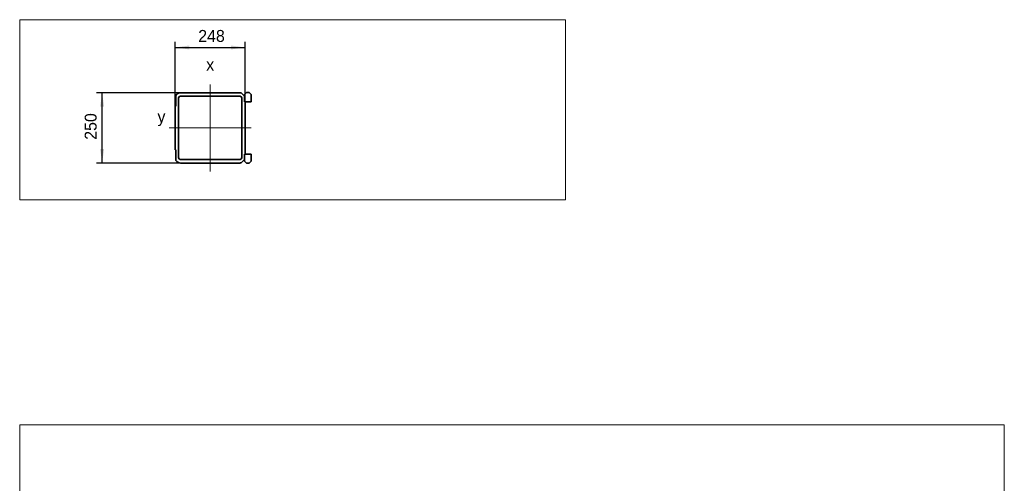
# Model space of a CAD drawing. Header units: millimetres. Extents: x 21 to 401, y 28 to 281.
# Tile 8 of 8: x 226 to 401, y 183 to 265. Entities that reach past the tile are written whole.
import ezdxf

# ---------------------------------------------------------------- set-up
doc = ezdxf.new("R2010")
doc.units = ezdxf.units.MM
doc.linetypes.add('SLD-Durchgehend', pattern=[0])
doc.linetypes.add('SLD-Punktstrich', pattern=[19.05, 15.24, -1.27, 1.27, -1.27])
doc.layers.add('KOPF', color=7, linetype='SLD-Durchgehend')
doc.styles.add('SLDTEXTSTYLE0', font='Gill Sans MT Pro Medium')
doc.dimstyles.new('SLDDIMSTYLE5', dxfattribs={"dimtxt": 1.924756, "dimasz": 2.5, "dimexe": 0, "dimexo": 0.0625, "dimgap": 0.481189, "dimtad": 1, "dimlfac": 20, "dimrnd": 1e-09, "dimzin": 12, "dimdsep": 46, "dimtxsty": 'SLDTEXTSTYLE0', "dimsah": 1, "dimcen": 0.09, "dimadec": 0, "dimazin": 3, "dimtfac": 1, "dimtofl": 0, "dimtmove": 0, "dimatfit": 3, "dimfxl": 1, "dimfrac": 2, "dimtolj": 1, "dimtzin": 12, "dimarcsym": 0})

# ---------------------------------------------------------------- blocks, each defined once
blk = doc.blocks.new('_D_48')
at = {"layer": 'KOPF'}
for p, q in [((254.33, 252.34), (239.39, 252.34)), ((240.39, 239.84), (240.39, 252.34)), ((254.33, 239.84), (239.39, 239.84))]:
    blk.add_line(p, q, dxfattribs=at)
for points in [[(240.39, 252.34), (240.04, 249.84), (240.74, 249.84)], [(240.39, 239.84), (240.74, 242.34), (240.04, 242.34)]]:
    blk.add_solid(points, dxfattribs=at)
at = {"layer": 'KOPF', "insert": (237.29, 243.98), "char_height": 2.117, "attachment_point": 1, "rotation": 90, "style": 'SLDTEXTSTYLE0'}
blk.add_mtext('250', dxfattribs=at)
blk = doc.blocks.new('_D_49')
at = {"layer": 'KOPF'}
for p, q in [((253.39, 249.97), (253.39, 261.39)), ((265.79, 250.74), (265.79, 261.39)), ((253.39, 260.39), (265.79, 260.39))]:
    blk.add_line(p, q, dxfattribs=at)
for points in [[(253.39, 260.39), (255.89, 260.04), (255.89, 260.74)], [(265.79, 260.39), (263.29, 260.74), (263.29, 260.04)]]:
    blk.add_solid(points, dxfattribs=at)
at = {"layer": 'KOPF', "insert": (257.47, 263.5), "char_height": 2.117, "attachment_point": 1, "style": 'SLDTEXTSTYLE0'}
blk.add_mtext('248', dxfattribs=at)

msp = doc.modelspace()

# ---------------------------------------------------------------- linework, layer by layer
at = {"color": 7, "linetype": 'SLD-Durchgehend', "lineweight": 35}
for p, q in [((264.85301, 252.34413), (254.32801, 252.34413)), ((265.09812, 252.31152), (265.66551, 251.74413)), ((265.66551, 252.00413), (266.05551, 252.39413)), ((265.66551, 251.74413), (265.66551, 252.00413)), ((266.05551, 252.39413), (266.51051, 252.39413)), ((266.51051, 252.39413), (266.90051, 252.00413)), ((266.90051, 252.00413), (266.90051, 250.74413)), ((253.51551, 249.96913), (253.51551, 251.87433)), ((253.96551, 251.40663), (253.96551, 240.78163)), ((264.90301, 251.71913), (254.27801, 251.71913)), ((265.21551, 240.78163), (265.21551, 251.40663)), ((265.66551, 251.74413), (265.66551, 250.74413)), ((265.66551, 250.74413), (265.79051, 250.74413)), ((265.79051, 241.44413), (265.79051, 250.74413)), ((266.90051, 250.74413), (265.79051, 250.74413)), ((253.39051, 249.96913), (253.51551, 249.96913)), ((253.39051, 249.96913), (253.39051, 242.21913)), ((253.51551, 242.21913), (253.39051, 242.21913)), ((253.51551, 240.31392), (253.51551, 242.21913)), ((254.27801, 240.46913), (264.90301, 240.46913)), ((254.32801, 239.84413), (264.85301, 239.84413)), ((265.66551, 240.44413), (265.09812, 239.87674)), ((265.79051, 241.44413), (265.66551, 241.44413)), ((265.66551, 241.44413), (265.66551, 240.44413)), ((265.66551, 240.44413), (265.66551, 240.18413)), ((265.66551, 240.18413), (266.05551, 239.79413)), ((266.90051, 241.44413), (265.79051, 241.44413)), ((266.05551, 239.79413), (266.51051, 239.79413)), ((266.51051, 239.79413), (266.90051, 240.18413)), ((266.90051, 240.18413), (266.90051, 241.44413))]:
    msp.add_line(p, q, dxfattribs=at)
for centre, radius, start, end in [((254.32801, 251.40663), 0.9375, 90, 150.0735651), ((264.85301, 251.40663), 0.9375, 74.8439114, 90), ((254.27801, 251.40663), 0.3125, 90, 180), ((264.90301, 251.40663), 0.3125, 0, 90), ((254.32801, 240.78163), 0.9375, 209.9264349, 270), ((254.27801, 240.78163), 0.3125, 180, 270), ((264.85301, 240.78163), 0.9375, 270, 285.1560886), ((264.90301, 240.78163), 0.3125, 270, 0)]:
    msp.add_arc(centre, radius, start, end, dxfattribs=at)
at = {"layer": 'KOPF', "lineweight": 18}
for p, q in [((225.73608, 265.32761), (322.73608, 265.32761)), ((225.73608, 265.32761), (225.73608, 233.32761)), ((322.73608, 265.32761), (322.73608, 233.32761)), ((225.73608, 233.32761), (322.73608, 233.32761)), ((225.73608, 193.32761), (400.73608, 193.32761)), ((225.73608, 193.32761), (225.73608, 28.32761)), ((400.73608, 193.32761), (400.73608, 28.32761))]:
    msp.add_line(p, q, dxfattribs=at)
at = {"layer": 'KOPF', "linetype": 'SLD-Punktstrich', "lineweight": 18, "ltscale": 2.5}
for p, q in [((259.59051, 253.80448), (259.59051, 238.34624)), ((252.32801, 246.09413), (266.85301, 246.09413))]:
    msp.add_line(p, q, dxfattribs=at)

# ---------------------------------------------------------------- texts
at = {"layer": 'KOPF', "char_height": 2.11667, "attachment_point": 1, "style": 'SLDTEXTSTYLE0'}
for s, insert in [('x', (258.88495, 258.38814)), ('y', (250.22104, 249.15698))]:
    msp.add_mtext(s, dxfattribs=dict(at, insert=insert))

# ---------------------------------------------------------------- dimensions: what is measured, and where the dimension line sits
at = {"layer": 'KOPF'}
dim = msp.add_linear_dim(base=(265.79051, 260.39413), p1=(253.39051, 249.96913), p2=(265.79051, 250.74413), dimstyle='SLDDIMSTYLE5', dxfattribs=at)
dim.commit()
dim.dimension.update_dxf_attribs({"geometry": '_D_49', "text_midpoint": (259.59051, 260.39413), "dimtype": 160})
dim = msp.add_linear_dim(base=(240.39051, 252.34413), p1=(254.32801, 239.84413), p2=(254.32801, 252.34413), angle=90, dimstyle='SLDDIMSTYLE5', dxfattribs=at)
dim.commit()
dim.dimension.update_dxf_attribs({"geometry": '_D_48', "text_midpoint": (240.39051, 246.09413), "dimtype": 160})

doc.saveas('drawing.dxf')
